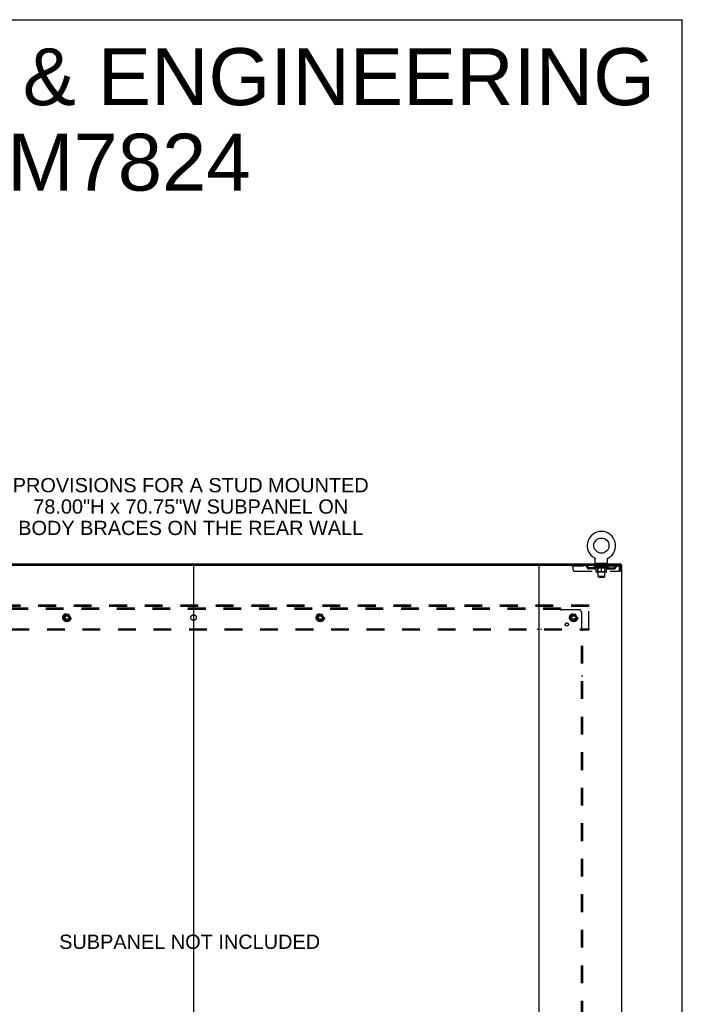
# Model space of a CAD drawing. Header units: inches. Extents: x 0 to 293, y 0 to 190.
# Tile 68 of 68: x 233 to 293, y 100 to 190. Entities that reach past the tile are written whole.
import ezdxf

# ---------------------------------------------------------------- set-up
doc = ezdxf.new("R2010")
doc.units = ezdxf.units.IN
doc.header["$LTSCALE"] = 16.12069
doc.header["$MEASUREMENT"] = 0
doc.linetypes.add('DOT', pattern=[0.2, 0.1, -0.1])
doc.linetypes.add('HIDDEN', pattern=[0.2, 0.1, -0.1])
doc.layers.get('0').update_dxf_attribs({"linetype": 'CONTINUOUS'})
for name, color, linetype in [('DEFAULT_2', 8, 'HIDDEN'), ('DIMENSIONS', 7, 'CONTINUOUS'), ('SUBPANEL', 7, 'CONTINUOUS')]:
    doc.layers.add(name, color=color, linetype=linetype)
doc.styles.get("Standard").update_dxf_attribs({"font": 'arial.ttf'})

msp = doc.modelspace()

# ---------------------------------------------------------------- linework, layer by layer
at = {"color": 7, "linetype": 'Continuous'}
for p, q in [((0, 189.655), (293.103, 189.655)), ((293.103, 0), (293.103, 189.655)), ((285.124, 140.797), (285.124, 140.797)), ((285.124, 140.797), (285.128, 140.795)), ((285.127, 140.796), (285.125, 140.797)), ((285.128, 140.795), (285.133, 140.792)), ((285.133, 140.792), (285.137, 140.789)), ((285.137, 140.789), (285.141, 140.786)), ((285.141, 140.786), (285.145, 140.783)), ((285.145, 140.783), (285.149, 140.78)), ((285.149, 140.78), (285.152, 140.776)), ((285.152, 140.776), (285.156, 140.773)), ((285.156, 140.773), (285.16, 140.769)), ((285.159, 140.769), (285.163, 140.765)), ((285.163, 140.765), (285.166, 140.761)), ((285.166, 140.761), (285.169, 140.757)), ((285.169, 140.757), (285.172, 140.753)), ((285.172, 140.753), (285.175, 140.749)), ((285.175, 140.749), (285.177, 140.744)), ((285.177, 140.744), (285.18, 140.74)), ((285.18, 140.74), (285.182, 140.735)), ((285.182, 140.735), (285.184, 140.731)), ((285.184, 140.731), (285.186, 140.726)), ((285.186, 140.726), (285.188, 140.721)), ((285.188, 140.721), (285.19, 140.717)), ((285.19, 140.717), (285.191, 140.712)), ((285.191, 140.712), (285.193, 140.707)), ((285.193, 140.707), (285.194, 140.702)), ((285.194, 140.702), (285.195, 140.697)), ((285.195, 140.697), (285.195, 140.692)), ((285.197, 140.677), (285.197, 140.672)), ((285.197, 140.358), (285.197, 140.672)), ((286.322, 140.358), (286.322, 140.672)), ((286.323, 140.692), (286.324, 140.697)), ((286.323, 140.687), (286.323, 140.692)), ((286.324, 140.697), (286.325, 140.702)), ((286.325, 140.702), (286.326, 140.707)), ((286.326, 140.707), (286.327, 140.712)), ((286.327, 140.712), (286.329, 140.717)), ((286.329, 140.717), (286.33, 140.721)), ((286.33, 140.721), (286.332, 140.726)), ((286.334, 140.731), (286.336, 140.735)), ((286.336, 140.735), (286.339, 140.74)), ((286.339, 140.74), (286.341, 140.744)), ((286.341, 140.744), (286.344, 140.749)), ((286.344, 140.749), (286.347, 140.753)), ((286.347, 140.753), (286.35, 140.757)), ((286.349, 140.757), (286.353, 140.761)), ((286.353, 140.761), (286.356, 140.765)), ((286.356, 140.765), (286.359, 140.769)), ((286.363, 140.773), (286.366, 140.776)), ((286.37, 140.78), (286.374, 140.783)), ((286.378, 140.786), (286.382, 140.789)), ((286.382, 140.789), (286.386, 140.792)), ((286.386, 140.792), (286.39, 140.795)), ((286.386, 140.792), (286.387, 140.793)), ((286.39, 140.795), (286.395, 140.797)), ((286.393, 140.797), (286.392, 140.796)), ((286.395, 140.797), (286.395, 140.797)), ((217.304, 140.155), (280.172, 140.155)), ((248.738, 140.155), (248.738, 54.363)), ((285.259, 140.289), (285.259, 140.259)), ((286.259, 140.289), (285.259, 140.289)), ((286.259, 140.289), (286.259, 140.259)), ((287.561, 140.155), (287.561, 140.259))]:
    msp.add_line(p, q, dxfattribs=at)
at = {"color": 3, "linetype": 'Continuous'}
for p, q in [((209.915, 140.259), (287.561, 140.259)), ((280.113, 54.363), (280.113, 140.155)), ((280.172, 140.155), (287.613, 140.155)), ((287.613, 54.363), (287.613, 140.155))]:
    msp.add_line(p, q, dxfattribs=at)
at = {"color": 7, "linetype": 'Continuous'}
for points in [[(285.195, 140.692), (285.196, 140.687), (285.197, 140.682), (285.197, 140.677)], [(286.322, 140.672), (286.322, 140.677), (286.322, 140.682), (286.323, 140.687)], [(286.322, 140.672), (286.322, 140.677), (286.322, 140.682)], [(286.332, 140.726), (286.334, 140.731), (286.336, 140.735)], [(286.359, 140.769), (286.363, 140.773), (286.366, 140.776)], [(286.366, 140.776), (286.37, 140.78), (286.374, 140.783)], [(286.374, 140.783), (286.378, 140.786), (286.382, 140.789)]]:
    msp.add_lwpolyline(points, dxfattribs=at)
msp.add_circle((285.759, 141.917), 0.688, dxfattribs=at)
for centre, radius, start, end in [((285.759, 141.917), 1.288, 299.50527, 240.49473), ((285.266, 140.358), 0.069, 180, 265), ((286.253, 140.358), 0.069, 275, 360)]:
    msp.add_arc(centre, radius, start, end, dxfattribs=at)
at = {"layer": 'DEFAULT_2', "color": 8, "linetype": 'HIDDEN'}
for p, q in [((285.131, 140.793), (285.133, 140.792)), ((283.072, 140.155), (283.072, 140.051)), ((287.342, 140.051), (283.072, 140.051)), ((283.197, 139.718), (283.197, 140.155)), ((283.322, 139.593), (287.375, 139.593)), ((284.172, 140.155), (284.172, 140.051)), ((284.645, 139.8), (284.645, 139.904)), ((285.128, 139.904), (284.645, 139.904)), ((285.128, 139.8), (284.645, 139.8)), ((284.895, 139.8), (284.895, 139.904)), ((285.126, 140.004), (285.126, 140.051)), ((286.393, 140.004), (285.126, 140.004)), ((285.285, 139.893), (285.126, 140.004)), ((285.136, 140.045), (285.136, 140.051)), ((285.144, 140.041), (285.144, 140.045)), ((285.144, 140.041), (286.374, 140.041)), ((285.153, 140.041), (285.153, 140.045)), ((285.154, 140.041), (285.154, 140.045)), ((285.164, 140.045), (285.164, 140.051)), ((285.181, 140.041), (285.181, 140.045)), ((285.182, 140.041), (285.182, 140.045)), ((285.211, 140.045), (285.211, 140.051)), ((285.225, 140.041), (285.225, 140.045)), ((285.228, 140.041), (285.228, 140.045)), ((285.432, 140.044), (285.231, 140.044)), ((285.274, 140.045), (285.274, 140.051)), ((285.276, 140.041), (285.276, 140.044)), ((285.276, 140.041), (285.276, 140.044)), ((285.279, 140.041), (285.279, 140.044)), ((285.285, 139.893), (285.296, 139.893)), ((285.286, 140.041), (285.286, 140.045)), ((285.287, 140.041), (285.287, 140.044)), ((285.29, 140.041), (285.29, 140.045)), ((285.293, 140.041), (285.293, 140.045)), ((285.296, 139.53), (285.296, 139.936)), ((285.298, 140.041), (285.298, 140.044)), ((285.312, 140.041), (285.312, 140.044)), ((285.322, 140.051), (285.322, 140.155)), ((285.33, 140.041), (285.33, 140.047)), ((285.33, 140.041), (285.33, 140.044)), ((286.186, 139.493), (285.333, 139.493)), ((285.351, 140.041), (285.351, 140.044)), ((285.352, 140.045), (285.352, 140.051)), ((285.356, 140.289), (285.356, 140.259)), ((285.362, 140.041), (285.362, 140.045)), ((285.366, 140.041), (285.366, 140.045)), ((285.375, 140.041), (285.375, 140.044)), ((285.387, 140.041), (285.387, 140.048)), ((285.394, 140.199), (285.394, 140.279)), ((285.402, 140.041), (285.402, 140.044)), ((285.464, 140.189), (285.404, 140.189)), ((285.405, 140.041), (285.405, 140.044)), ((285.447, 139.533), (285.407, 139.493)), ((285.432, 140.041), (285.432, 140.044)), ((285.499, 140.044), (285.437, 140.044)), ((285.438, 139.893), (285.618, 139.893)), ((285.443, 140.045), (285.443, 140.051)), ((285.447, 139.533), (285.447, 140.001)), ((286.072, 139.533), (285.447, 139.533)), ((285.45, 140.041), (285.45, 140.045)), ((285.454, 140.041), (285.454, 140.045)), ((285.459, 139.108), (285.459, 140.179)), ((285.46, 140.041), (285.46, 140.05)), ((285.464, 140.041), (285.464, 140.044)), ((285.475, 140.041), (285.475, 140.044)), ((285.499, 140.041), (285.499, 140.044)), ((285.574, 140.044), (285.515, 140.044)), ((285.535, 140.041), (285.535, 140.044)), ((285.543, 140.045), (285.543, 140.051)), ((285.546, 140.041), (285.546, 140.045)), ((285.549, 140.041), (285.549, 140.051)), ((285.552, 140.041), (285.552, 140.045)), ((285.559, 140.041), (285.559, 140.045)), ((285.574, 140.041), (285.574, 140.044)), ((285.655, 140.044), (285.6, 140.044)), ((285.613, 140.041), (285.613, 140.044)), ((285.645, 140.044), (285.722, 140.049)), ((285.649, 140.045), (285.649, 140.051)), ((285.65, 140.051), (285.649, 140.051)), ((285.65, 140.045), (285.65, 140.051)), ((285.65, 140.041), (285.65, 140.045)), ((285.654, 140.041), (285.654, 140.045)), ((285.655, 140.041), (285.655, 140.045)), ((285.655, 140.041), (285.655, 140.044)), ((285.69, 140.044), (285.755, 140.044)), ((285.696, 140.041), (285.696, 140.044)), ((285.701, 140.044), (285.701, 140.048)), ((285.722, 140.044), (285.722, 140.049)), ((285.739, 140.041), (285.739, 140.044)), ((285.757, 140.045), (285.757, 140.045)), ((285.757, 140.041), (285.757, 140.045)), ((285.757, 140.041), (285.757, 140.045)), ((285.759, 140.045), (285.759, 140.051)), ((285.759, 140.051), (285.874, 140.044)), ((285.759, 139.493), (285.759, 139.937)), ((285.762, 140.041), (285.762, 140.045)), ((285.762, 140.041), (285.762, 140.045)), ((285.762, 140.045), (285.762, 140.045)), ((285.78, 140.041), (285.78, 140.044)), ((285.78, 140.044), (285.828, 140.044)), ((285.823, 140.041), (285.823, 140.044)), ((285.863, 140.041), (285.863, 140.045)), ((285.864, 140.041), (285.864, 140.044)), ((285.864, 140.044), (285.918, 140.044)), ((285.865, 140.041), (285.865, 140.045)), ((285.869, 140.051), (285.869, 140.051)), ((285.869, 140.045), (285.869, 140.051)), ((285.869, 140.045), (285.869, 140.051)), ((285.869, 140.041), (285.869, 140.045)), ((285.901, 139.893), (286.08, 139.893)), ((285.905, 140.041), (285.905, 140.044)), ((285.944, 140.041), (285.944, 140.044)), ((285.944, 140.044), (286.004, 140.044)), ((285.96, 140.041), (285.96, 140.045)), ((285.967, 140.041), (285.967, 140.045)), ((285.97, 140.041), (285.97, 140.051)), ((285.972, 140.041), (285.972, 140.045)), ((285.976, 140.045), (285.976, 140.051)), ((285.983, 140.041), (285.983, 140.044)), ((286.019, 140.041), (286.019, 140.044)), ((286.019, 140.044), (286.081, 140.044)), ((286.043, 140.041), (286.043, 140.044)), ((286.114, 140.189), (286.054, 140.189)), ((286.054, 140.041), (286.054, 140.044)), ((286.058, 140.041), (286.058, 140.05)), ((286.059, 139.108), (286.059, 140.179)), ((286.064, 140.041), (286.064, 140.045)), ((286.069, 140.041), (286.069, 140.045)), ((286.072, 139.533), (286.072, 140.001)), ((286.072, 139.533), (286.112, 139.493)), ((286.076, 140.045), (286.076, 140.051)), ((286.086, 140.041), (286.086, 140.044)), ((286.086, 140.044), (286.288, 140.044)), ((286.113, 140.041), (286.113, 140.044)), ((286.117, 140.041), (286.117, 140.044)), ((286.124, 140.199), (286.124, 140.279)), ((286.132, 140.041), (286.132, 140.048)), ((286.143, 140.041), (286.143, 140.044)), ((286.153, 140.041), (286.153, 140.045)), ((286.157, 140.041), (286.157, 140.045)), ((286.162, 140.289), (286.162, 140.259)), ((286.166, 140.045), (286.166, 140.051)), ((286.168, 140.041), (286.168, 140.044)), ((286.188, 140.041), (286.188, 140.047)), ((286.189, 140.041), (286.189, 140.044)), ((286.197, 140.051), (286.197, 140.155)), ((286.207, 140.041), (286.207, 140.044)), ((286.221, 140.041), (286.221, 140.044)), ((286.223, 139.53), (286.223, 139.936)), ((286.223, 139.893), (286.233, 139.893)), ((286.225, 140.041), (286.225, 140.045)), ((286.229, 140.041), (286.229, 140.045)), ((286.232, 140.041), (286.232, 140.045)), ((286.232, 140.041), (286.232, 140.044)), ((286.233, 139.893), (286.393, 140.004)), ((286.239, 140.041), (286.239, 140.044)), ((286.242, 140.041), (286.242, 140.044)), ((286.243, 140.041), (286.243, 140.044)), ((286.244, 140.045), (286.244, 140.051)), ((286.291, 140.041), (286.291, 140.045)), ((286.293, 140.041), (286.293, 140.045)), ((286.308, 140.045), (286.308, 140.051)), ((286.336, 140.041), (286.336, 140.045)), ((286.338, 140.041), (286.338, 140.045)), ((286.354, 140.045), (286.354, 140.051)), ((286.365, 140.041), (286.365, 140.045)), ((286.365, 140.041), (286.365, 140.045)), ((286.374, 140.041), (286.374, 140.045)), ((286.383, 140.045), (286.383, 140.051)), ((286.391, 139.904), (286.874, 139.904)), ((286.391, 139.8), (286.874, 139.8)), ((286.393, 140.004), (286.393, 140.051)), ((286.624, 139.8), (286.624, 139.904)), ((286.874, 139.8), (286.874, 139.904)), ((287.342, 140.155), (287.342, 140.051)), ((287.371, 140.002), (287.375, 139.988)), ((287.375, 139.988), (287.375, 139.593)), ((287.405, 139.593), (287.405, 139.988)), ((287.509, 139.988), (287.405, 139.988)), ((287.509, 139.593), (287.405, 139.593)), ((287.509, 139.593), (287.509, 139.988)), ((286.059, 139.108), (285.459, 139.108)), ((285.528, 139.039), (285.459, 139.108)), ((285.528, 139.039), (285.99, 139.039)), ((285.99, 139.039), (286.059, 139.108)), ((284.613, 136.509), (212.863, 136.509)), ((284.613, 136.405), (212.863, 136.405)), ((248.588, 136.509), (248.588, 136.405)), ((248.888, 136.405), (248.888, 136.509)), ((279.963, 136.509), (279.963, 136.405)), ((280.263, 136.509), (280.263, 136.405)), ((284.613, 136.405), (284.613, 136.509)), ((284.613, 134.363), (284.613, 136.405)), ((237.075, 135.657), (236.921, 135.389)), ((236.921, 135.379), (237.075, 135.112)), ((237.393, 135.662), (237.084, 135.662)), ((237.393, 135.107), (237.084, 135.107)), ((237.556, 135.389), (237.401, 135.657)), ((237.401, 135.112), (237.556, 135.379)), ((260.075, 135.657), (259.921, 135.389)), ((259.921, 135.379), (260.075, 135.112)), ((260.393, 135.662), (260.084, 135.662)), ((260.393, 135.107), (260.084, 135.107)), ((260.556, 135.389), (260.401, 135.657)), ((260.401, 135.112), (260.556, 135.379)), ((283.075, 135.657), (282.921, 135.389)), ((282.921, 135.379), (283.075, 135.112)), ((283.393, 135.662), (283.084, 135.662)), ((283.393, 135.107), (283.084, 135.107)), ((283.556, 135.389), (283.401, 135.657)), ((283.401, 135.112), (283.556, 135.379)), ((212.863, 134.363), (284.613, 134.363)), ((212.863, 134.259), (284.613, 134.259)), ((248.588, 134.363), (248.588, 134.259)), ((248.888, 134.363), (248.888, 134.259)), ((279.963, 134.363), (279.963, 134.259)), ((280.263, 134.363), (280.263, 134.259)), ((284.613, 134.363), (284.613, 134.259))]:
    msp.add_line(p, q, dxfattribs=at)
for points in [[(285.446, 139.893), (285.421, 139.897), (285.396, 139.903), (285.372, 139.91), (285.347, 139.918), (285.321, 139.926), (285.296, 139.936)], [(285.296, 139.935), (285.32, 139.926), (285.344, 139.917), (285.368, 139.91), (285.392, 139.903), (285.415, 139.898), (285.438, 139.893)], [(285.759, 139.937), (285.733, 139.927), (285.708, 139.918), (285.683, 139.91), (285.658, 139.903), (285.633, 139.897), (285.608, 139.893)], [(285.618, 139.893), (285.641, 139.898), (285.665, 139.903), (285.688, 139.91), (285.711, 139.917), (285.735, 139.926), (285.759, 139.935)], [(285.91, 139.893), (285.885, 139.897), (285.861, 139.903), (285.836, 139.91), (285.811, 139.918), (285.785, 139.927), (285.759, 139.937)], [(285.759, 139.935), (285.784, 139.926), (285.808, 139.917), (285.831, 139.91), (285.854, 139.903), (285.878, 139.897), (285.901, 139.893)], [(286.223, 139.936), (286.197, 139.926), (286.172, 139.917), (286.147, 139.91), (286.122, 139.903), (286.097, 139.897), (286.073, 139.893)], [(286.08, 139.893), (286.104, 139.898), (286.127, 139.903), (286.151, 139.91), (286.175, 139.917), (286.199, 139.926), (286.223, 139.935)], [(287.347, 140.151), (287.345, 140.154), (287.342, 140.155)], [(287.354, 140.042), (287.352, 140.045), (287.349, 140.048), (287.347, 140.05), (287.345, 140.051), (287.342, 140.051)], [(287.347, 140.151), (287.349, 140.146), (287.352, 140.139), (287.354, 140.13), (287.356, 140.119), (287.359, 140.106), (287.361, 140.092), (287.364, 140.077), (287.366, 140.061), (287.368, 140.043), (287.371, 140.025), (287.373, 140.007), (287.375, 139.988)], [(287.354, 140.042), (287.356, 140.037), (287.359, 140.033), (287.361, 140.027), (287.364, 140.022), (287.366, 140.016), (287.368, 140.009), (287.371, 140.002)]]:
    msp.add_lwpolyline(points, dxfattribs=at)
for centre, radius in [((237.238, 135.384), 0.372), ((237.238, 135.384), 0.356), ((237.238, 135.384), 0.312), ((237.238, 135.384), 0.204), ((237.238, 135.384), 0.188), ((237.238, 135.384), 0.183), ((237.238, 135.384), 0.165), ((260.238, 135.384), 0.372), ((260.238, 135.384), 0.356), ((260.238, 135.384), 0.312), ((260.238, 135.384), 0.204), ((260.238, 135.384), 0.188), ((260.238, 135.384), 0.183), ((260.238, 135.384), 0.165), ((283.238, 135.384), 0.372), ((283.238, 135.384), 0.356), ((283.238, 135.384), 0.312), ((283.238, 135.384), 0.204), ((283.238, 135.384), 0.188), ((283.238, 135.384), 0.183), ((283.238, 135.384), 0.165)]:
    msp.add_circle(centre, radius, dxfattribs=at)
at = {"layer": 'DEFAULT_2', "color": 8, "linetype": 'DOT'}
for centre in [(237.238, 135.384), (260.238, 135.384), (283.238, 135.384)]:
    msp.add_circle(centre, 0.17, dxfattribs=at)
at = {"layer": 'DEFAULT_2', "color": 8, "linetype": 'HIDDEN'}
for centre, radius, start, end in [((283.322, 139.718), 0.125, 180, 270), ((284.356, 139.988), 0.167, 8.07163, 90), ((284.356, 139.989), 0.0625, 7.98631, 90), ((284.645, 140.029), 0.229, 187.98631, 270), ((284.645, 140.029), 0.125, 188.07163, 270), ((285.128, 140.029), 0.125, 270, 351.92837), ((285.128, 140.029), 0.229, 270, 352.01369), ((285.417, 139.988), 0.167, 90, 171.92837), ((285.266, 140.358), 0.069, 265, 270), ((285.333, 139.53), 0.0371, 180, 270), ((285.416, 139.989), 0.0625, 90, 172.01369), ((285.384, 140.279), 0.01, 0, 90), ((285.404, 140.199), 0.01, 180, 270), ((285.407, 140.001), 0.0398, 0, 90), ((285.449, 140.179), 0.01, 0, 90), ((286.069, 140.179), 0.01, 90, 180), ((286.112, 140.001), 0.0398, 90, 180), ((286.102, 139.988), 0.167, 8.07163, 90), ((286.102, 139.989), 0.0625, 7.98631, 90), ((286.114, 140.199), 0.01, 270, 360), ((286.134, 140.279), 0.01, 90, 180), ((286.391, 140.029), 0.229, 187.98631, 270), ((286.186, 139.53), 0.0371, 270, 360), ((286.253, 140.358), 0.069, 270, 275), ((286.391, 140.029), 0.125, 188.07163, 270), ((286.874, 140.029), 0.125, 270, 351.92837), ((286.874, 140.029), 0.229, 270, 352.01369), ((287.163, 139.988), 0.167, 90, 171.92837), ((287.163, 139.989), 0.0625, 90, 172.01369), ((287.342, 139.988), 0.167, 0, 90), ((287.342, 139.988), 0.063, 0, 90), ((236.929, 135.384), 0.01, 150.01268, 209.98829), ((237.084, 135.652), 0.01, 90.01235, 149.98915), ((237.084, 135.117), 0.01, 210.01204, 269.98872), ((237.393, 135.652), 0.01, 30.01204, 89.98872), ((237.393, 135.117), 0.01, 270.01235, 329.98915), ((237.547, 135.384), 0.01, 330.01268, 29.98829), ((259.929, 135.384), 0.01, 150.01268, 209.98829), ((260.084, 135.652), 0.01, 90.01235, 149.98915), ((260.084, 135.117), 0.01, 210.01204, 269.98872), ((260.393, 135.652), 0.01, 30.01204, 89.98872), ((260.393, 135.117), 0.01, 270.01235, 329.98915), ((260.547, 135.384), 0.01, 330.01268, 29.98829), ((282.929, 135.384), 0.01, 150.01268, 209.98829), ((283.084, 135.652), 0.01, 90.01235, 149.98915), ((283.084, 135.117), 0.01, 210.01204, 269.98872), ((283.393, 135.652), 0.01, 30.01204, 89.98872), ((283.393, 135.117), 0.01, 270.01235, 329.98915), ((283.547, 135.384), 0.01, 330.01268, 29.98829)]:
    msp.add_arc(centre, radius, start, end, dxfattribs=at)
for centre, major_axis, ratio, start_param, end_param in [((285.759, 140.051), (0.633, 0.007), 0.05963, 2.96643, 3.140963), ((285.106, 140.039), (0.198, 0), 0.060556, 0.430652, 1.470503), ((285.759, 140.051), (0.633, 0), 0.060556, -3.141593, -2.96706), ((285.106, 140.033), (0.198, 0.002), 0.05963, 1.376596, 1.469874), ((285.759, 140.051), (0.633, 0.013), 0.05688, 2.791345, 2.965878), ((285.082, 140.039), (0.198, 0.002), 0.05963, 0.25549, 1.295341), ((285.15, 140.039), (0.198, -0.002), 0.05963, 0.605815, 1.645666), ((285.759, 140.051), (0.633, -0.007), 0.05963, -2.96643, -2.791898), ((285.15, 140.033), (0.198, 0), 0.060556, 1.551758, 1.645036), ((285.082, 140.033), (0.198, 0.004), 0.05688, 1.20151, 1.294789), ((285.152, 140.035), (0.164, 0.002), 0.05963, 1.065228, 1.614276), ((285.132, 140.035), (0.164, 0.003), 0.05688, 0.890143, 1.43919), ((285.19, 140.035), (0.164, 0), 0.060556, 1.240391, 1.789438), ((285.759, 140.051), (0.633, 0.019), 0.052395, 2.616403, 2.790936), ((285.078, 140.039), (0.198, 0.004), 0.05688, 0.080405, 1.120256), ((285.213, 140.039), (0.198, -0.004), 0.05688, 0.7809, 1.820751), ((285.759, 140.051), (0.633, -0.013), 0.05688, -2.791345, -2.616812), ((285.213, 140.033), (0.198, -0.002), 0.05963, 1.72692, 1.820198), ((285.078, 140.033), (0.198, 0.006), 0.052395, 1.026568, 1.119847), ((285.131, 140.035), (0.164, 0.005), 0.052395, 0.715201, 1.264248), ((285.245, 140.035), (0.164, -0.002), 0.05963, 1.415553, 1.9646), ((285.759, 140.051), (0.633, 0.025), 0.046319, 2.441654, 2.616187), ((285.292, 140.039), (0.198, -0.006), 0.052395, 0.955842, 1.995693), ((285.759, 140.051), (0.633, -0.019), 0.052395, -2.616403, -2.44187), ((285.095, 140.039), (0.198, 0.006), 0.052395, -0.094537, 0.945314), ((285.292, 140.033), (0.198, -0.004), 0.05688, 1.902006, 1.995284), ((285.095, 140.033), (0.198, 0.008), 0.046319, 0.851819, 0.945098), ((285.15, 140.035), (0.164, 0.006), 0.046319, 0.540452, 1.089499), ((285.316, 140.035), (0.164, -0.003), 0.05688, 1.590638, 2.139686), ((285.759, 140.051), (0.633, 0.029), 0.038841, 2.267123, 2.441656), ((285.386, 140.039), (0.198, -0.008), 0.046319, 1.130591, 2.170442), ((285.132, 140.039), (0.198, 0.008), 0.046319, -0.269286, 0.770565), ((285.759, 140.051), (0.633, -0.025), 0.046319, -2.441654, -2.267121), ((285.386, 140.033), (0.198, -0.006), 0.052395, 2.076947, 2.170226), ((285.132, 140.033), (0.198, 0.009), 0.038841, 0.677289, 0.770567), ((285.187, 140.035), (0.164, 0.008), 0.038841, 0.365921, 0.914969), ((285.401, 140.035), (0.164, -0.005), 0.052395, 1.76558, 2.314627), ((285.759, 140.051), (0.633, 0.033), 0.030195, 2.09281, 2.267343), ((285.491, 140.039), (0.198, -0.009), 0.038841, 1.305122, 2.344973), ((285.189, 140.039), (0.198, 0.009), 0.038841, -0.443817, 0.596034), ((285.759, 140.051), (0.633, -0.029), 0.038841, -2.267123, -2.092591), ((285.491, 140.033), (0.198, -0.008), 0.046319, 2.251696, 2.344975), ((285.189, 140.033), (0.198, 0.01), 0.030195, 0.502975, 0.596254), ((285.241, 140.035), (0.164, 0.009), 0.030195, 0.191608, 0.740655), ((285.496, 140.035), (0.164, -0.006), 0.046319, 1.940329, 2.489376), ((285.262, 140.039), (0.198, 0.01), 0.030195, -0.61813, 0.421721), ((285.759, 140.051), (0.633, 0.036), 0.020645, 1.918687, 2.09322), ((285.604, 140.039), (0.198, -0.01), 0.030195, 1.479435, 2.519286), ((285.759, 140.051), (0.633, -0.033), 0.030195, -2.09281, -1.918277), ((285.604, 140.033), (0.198, -0.009), 0.038841, 2.426227, 2.519505), ((285.262, 140.033), (0.198, 0.011), 0.020645, 0.328852, 0.422131), ((285.311, 140.035), (0.164, 0.009), 0.020645, 0.017485, 0.566532), ((285.6, 140.035), (0.164, -0.008), 0.038841, 2.11486, 2.663907), ((285.351, 140.039), (0.198, 0.011), 0.020645, -0.792253, 0.247598), ((285.759, 140.051), (0.633, 0.038), 0.010478, 1.744704, 1.919237), ((285.721, 140.039), (0.198, -0.011), 0.020645, 1.653558, 2.693409), ((285.759, 140.051), (0.633, -0.036), 0.020645, -1.918687, -1.744154), ((285.721, 140.033), (0.198, -0.01), 0.030195, 2.60054, 2.693819), ((285.351, 140.033), (0.198, 0.012), 0.010478, 0.154869, 0.248148), ((285.395, 140.035), (0.164, 0.01), 0.010478, 6.126688, 6.675735), ((285.708, 140.035), (0.164, -0.009), 0.030195, 2.289173, 2.83822), ((285.452, 140.039), (0.198, 0.012), 0.010478, -0.966236, -0.000846), ((285.84, 140.039), (0.198, -0.012), 0.010478, 1.827541, 2.867392), ((285.759, 140.051), (0.633, -0.038), 0.010478, -1.744704, -1.570171), ((285.84, 140.033), (0.198, -0.011), 0.020645, 2.774664, 2.867942), ((285.818, 140.035), (0.164, -0.009), 0.020645, 2.463296, 3.012344), ((285.679, 140.039), (0.198, 0.012), 0.010478, 0.274201, 1.314052), ((285.593, 140.035), (0.164, 0.01), 0.010478, -0.000298, 0.504314), ((285.562, 140.033), (0.198, 0.012), 0.010478, 0.192946, 0.399283), ((285.759, 140.051), (0.633, 0.038), 0.010478, -1.578586, -1.396888), ((285.956, 140.033), (0.198, -0.012), 0.010478, 2.948646, 3.041925), ((285.926, 140.035), (0.164, -0.01), 0.010478, 2.637279, 3.142076), ((285.797, 140.039), (0.198, 0.011), 0.020645, 0.448184, 1.488034), ((285.701, 140.035), (0.164, 0.009), 0.020645, 0.129249, 0.678296), ((285.679, 140.033), (0.198, 0.011), 0.020645, 0.273651, 0.366929), ((285.759, 140.051), (0.633, 0.036), 0.020645, -1.397439, -1.222906), ((286.067, 140.039), (0.198, -0.012), 0.010478, -3.140747, -2.175357), ((285.759, 140.051), (0.633, -0.038), 0.010478, 1.222355, 1.396888), ((285.915, 140.039), (0.198, 0.01), 0.030195, 0.622307, 1.662158), ((285.81, 140.035), (0.164, 0.009), 0.030195, 0.303372, 0.852419), ((286.124, 140.035), (0.164, -0.01), 0.010478, 2.749043, 3.29809), ((286.168, 140.039), (0.198, -0.011), 0.020645, 2.893995, 3.933846), ((285.797, 140.033), (0.198, 0.01), 0.030195, 0.447774, 0.541052), ((286.168, 140.033), (0.198, -0.012), 0.010478, 2.893445, 2.986723), ((285.759, 140.051), (0.633, 0.033), 0.030195, -1.223315, -1.048783), ((285.759, 140.051), (0.633, -0.036), 0.020645, 1.048373, 1.222906), ((286.028, 140.039), (0.198, 0.009), 0.038841, 0.79662, 1.836471), ((285.919, 140.035), (0.164, 0.008), 0.038841, 0.477686, 1.026733), ((286.208, 140.035), (0.164, -0.009), 0.020645, 2.57506, 3.124108), ((286.257, 140.039), (0.198, -0.01), 0.030195, 2.719872, 3.759723), ((286.133, 140.039), (0.198, 0.008), 0.046319, 0.971151, 2.011002), ((285.915, 140.033), (0.198, 0.009), 0.038841, 0.622087, 0.715366), ((286.257, 140.033), (0.198, -0.011), 0.020645, 2.719462, 2.812741), ((285.759, 140.051), (0.633, 0.029), 0.038841, -1.049002, -0.874469), ((285.759, 140.051), (0.633, -0.033), 0.030195, 0.87425, 1.048783), ((286.022, 140.035), (0.164, 0.006), 0.046319, 0.652216, 1.201263), ((286.226, 140.039), (0.198, 0.006), 0.052395, 1.1459, 2.185751), ((286.278, 140.035), (0.164, -0.009), 0.030195, 2.400937, 2.949985), ((286.33, 140.039), (0.198, -0.009), 0.038841, 2.545558, 3.585409), ((286.118, 140.035), (0.164, 0.005), 0.052395, 0.826965, 1.376012), ((286.028, 140.033), (0.198, 0.008), 0.046319, 0.796618, 0.889896), ((286.33, 140.033), (0.198, -0.01), 0.030195, 2.545339, 2.638617), ((286.306, 140.039), (0.198, 0.004), 0.05688, 1.320842, 2.360692), ((285.759, 140.051), (0.633, 0.025), 0.046319, -0.874471, -0.699939), ((285.759, 140.051), (0.633, -0.029), 0.038841, 0.699936, 0.874469), ((286.386, 140.039), (0.198, -0.008), 0.046319, 2.371028, 3.410879), ((286.332, 140.035), (0.164, -0.008), 0.038841, 2.226624, 2.775671), ((286.368, 140.039), (0.198, 0.002), 0.05963, 1.495927, 2.535778), ((286.202, 140.035), (0.164, 0.003), 0.05688, 1.001907, 1.550954), ((286.424, 140.039), (0.198, -0.006), 0.052395, 2.196279, 3.23613), ((286.369, 140.035), (0.164, -0.006), 0.046319, 2.052093, 2.601141), ((286.133, 140.033), (0.198, 0.006), 0.052395, 0.971367, 1.064645), ((286.412, 140.039), (0.198, 0), 0.060556, 1.671089, 2.71094), ((286.386, 140.033), (0.198, -0.009), 0.038841, 2.371026, 2.464304), ((286.44, 140.039), (0.198, -0.004), 0.05688, 2.021337, 3.061188), ((285.759, 140.051), (0.633, 0.019), 0.052395, -0.699723, -0.52519), ((285.759, 140.051), (0.633, -0.025), 0.046319, 0.525406, 0.699939), ((286.437, 140.039), (0.198, -0.002), 0.05963, 1.846251, 2.886102), ((286.273, 140.035), (0.164, 0.002), 0.05963, 1.176993, 1.72604), ((286.387, 140.035), (0.164, -0.005), 0.052395, 1.877344, 2.426392), ((286.329, 140.035), (0.164, 0), 0.060556, 1.352155, 1.901202), ((286.387, 140.035), (0.164, -0.003), 0.05688, 1.702402, 2.25145), ((286.367, 140.035), (0.164, -0.002), 0.05963, 1.527317, 2.076364), ((286.226, 140.033), (0.198, 0.004), 0.05688, 1.146309, 1.239587), ((286.424, 140.033), (0.198, -0.008), 0.046319, 2.196495, 2.289773), ((285.759, 140.051), (0.633, 0.013), 0.05688, -0.524781, -0.350248), ((285.759, 140.051), (0.633, -0.019), 0.052395, 0.350657, 0.52519), ((286.306, 140.033), (0.198, 0.002), 0.05963, 1.321394, 1.414673), ((286.44, 140.033), (0.198, -0.006), 0.052395, 2.021746, 2.115024), ((285.759, 140.051), (0.633, 0.007), 0.05963, -0.349695, -0.175162), ((285.759, 140.051), (0.633, -0.013), 0.05688, 0.175715, 0.350248), ((286.368, 140.033), (0.198, 0), 0.060556, 1.496556, 1.589835), ((286.437, 140.033), (0.198, -0.004), 0.05688, 1.846804, 1.940083), ((286.412, 140.033), (0.198, -0.002), 0.05963, 1.671719, 1.764997), ((285.759, 140.051), (0.633, 0), 0.060556, -0.174533, 0), ((285.759, 140.051), (0.633, -0.007), 0.05963, 0.000629, 0.175162)]:
    msp.add_ellipse(centre, major_axis=major_axis, ratio=ratio, start_param=start_param, end_param=end_param, dxfattribs=at)
at = {"layer": 'SUBPANEL', "color": 8, "linetype": 'HIDDEN'}
for p, q in [((282.082, 136.228), (215.395, 136.228)), ((282.082, 136.103), (215.395, 136.103)), ((277.957, 136.103), (277.957, 136.228)), ((282.082, 136.062), (282.082, 136.228)), ((282.117, 136.103), (283.707, 136.103)), ((283.957, 135.853), (283.957, 134.263)), ((283.916, 134.228), (284.082, 134.228)), ((283.957, 60.29), (283.957, 134.228)), ((283.976, 134.245), (283.969, 134.252)), ((284.082, 60.29), (284.082, 134.228)), ((283.957, 130.103), (284.082, 130.103))]:
    msp.add_line(p, q, dxfattribs=at)
for points in [[(282.082, 136.141), (282.084, 136.139), (282.086, 136.137), (282.087, 136.134), (282.089, 136.132), (282.091, 136.13), (282.093, 136.128), (282.094, 136.127), (282.096, 136.125), (282.097, 136.123), (282.099, 136.122), (282.104, 136.116)], [(282.082, 136.062), (282.084, 136.063), (282.086, 136.064), (282.088, 136.065), (282.089, 136.066), (282.091, 136.067), (282.093, 136.068), (282.095, 136.07), (282.096, 136.072), (282.098, 136.073), (282.099, 136.075), (282.101, 136.077), (282.102, 136.08), (282.103, 136.082), (282.105, 136.084)], [(282.104, 136.116), (282.106, 136.115), (282.108, 136.113), (282.11, 136.11), (282.112, 136.108), (282.114, 136.106), (282.116, 136.105), (282.117, 136.103)], [(282.105, 136.084), (282.108, 136.089), (282.109, 136.092), (282.111, 136.094), (282.113, 136.097), (282.114, 136.099), (282.116, 136.101), (282.117, 136.103)], [(283.916, 134.228), (283.917, 134.23), (283.918, 134.232), (283.919, 134.234), (283.92, 134.235), (283.921, 134.237), (283.922, 134.239), (283.924, 134.24), (283.926, 134.242), (283.928, 134.244), (283.929, 134.245), (283.932, 134.246), (283.934, 134.248), (283.936, 134.249), (283.938, 134.251), (283.943, 134.254)], [(283.943, 134.254), (283.946, 134.255), (283.948, 134.257), (283.951, 134.259), (283.953, 134.26), (283.955, 134.262), (283.957, 134.263)], [(283.969, 134.252), (283.967, 134.254), (283.965, 134.256), (283.963, 134.258), (283.961, 134.26), (283.959, 134.262), (283.957, 134.263)], [(283.996, 134.228), (283.993, 134.23), (283.991, 134.231), (283.989, 134.233), (283.987, 134.235), (283.985, 134.237), (283.983, 134.238), (283.981, 134.24), (283.979, 134.242), (283.977, 134.243), (283.976, 134.245)]]:
    msp.add_lwpolyline(points, dxfattribs=at)
for centre, radius in [((237.238, 135.384), 0.25), ((248.738, 135.384), 0.25), ((260.238, 135.384), 0.25), ((283.238, 135.384), 0.25), ((282.62, 134.765), 0.141)]:
    msp.add_circle(centre, radius, dxfattribs=at)
msp.add_arc((283.707, 135.853), 0.25, 0, 90, dxfattribs=at)

# ---------------------------------------------------------------- texts
at = {"layer": 'DIMENSIONS', "color": 2, "linetype": 'Continuous', "attachment_point": 2, "line_spacing_factor": 0.9}
for s, insert, char_height, width in [('SAGINAW CONTROL & ENGINEERING\\PSCE-N86XM7824', (225.199, 187.069), 5.17241, 130.6371), ('PROVISIONS FOR A STUD MOUNTED\\P78.00"H x 70.75"W SUBPANEL ON\\PBODY BRACES ON THE REAR WALL', (248.478, 148.051), 1.2931, 32.25067), ('SUBPANEL NOT INCLUDED', (248.378, 106.606), 1.2931, 23.64601)]:
    msp.add_mtext(s, dxfattribs=dict(at, insert=insert, char_height=char_height, width=width))

doc.saveas('drawing.dxf')
